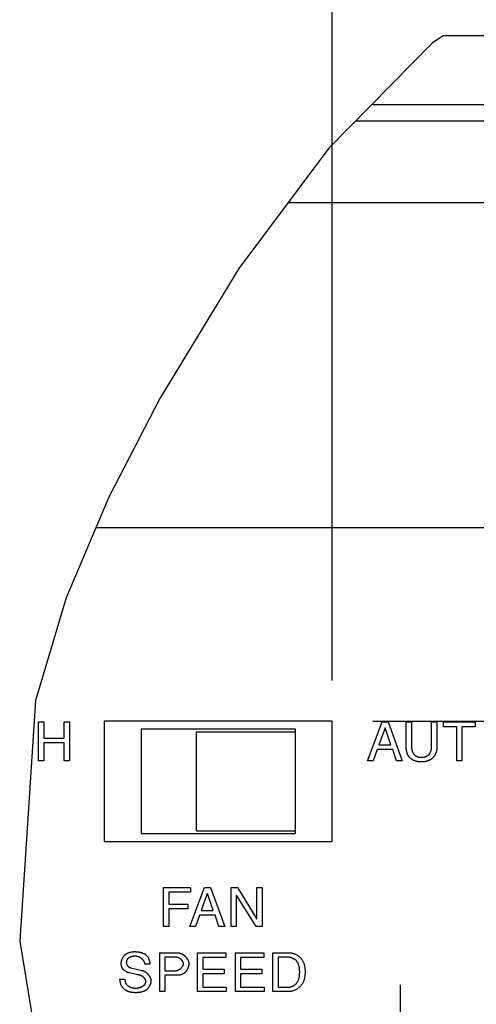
# Model space of a CAD drawing. Header units: inches. Extents: x 0 to 34, y 0 to 22.
# Tile 39 of 78: x 25.8 to 26.5, y 6 to 7.5. Entities that reach past the tile are written whole.
import ezdxf

# ---------------------------------------------------------------- set-up
doc = ezdxf.new("R2010")
doc.units = ezdxf.units.IN
doc.header["$LTSCALE"] = 1.87
doc.header["$MEASUREMENT"] = 0
doc.linetypes.add('CENTER', pattern=[0.6, 0.375, -0.075, 0.075, -0.075])
doc.layers.get('0').update_dxf_attribs({"linetype": 'CONTINUOUS'})
for name, color, linetype in [('02___PRT_ALL_AXES', 7, 'CONTINUOUS'), ('3_ALL_AXES', 7, 'CONTINUOUS'), ('DEFAULT_1', 7, 'CENTER'), ('DIMENSIONS', 7, 'CONTINUOUS')]:
    doc.layers.add(name, color=color, linetype=linetype)
doc.styles.get("Standard").update_dxf_attribs({"font": 'txt', "width": 0.8})
doc.dimstyles.new('DIMSTYLE_3', dxfattribs={"dimtxt": 0.125, "dimasz": 0.18, "dimexe": 0.125, "dimexo": 0.0625, "dimgap": 0.0625, "dimtad": 0, "dimtih": 1, "dimtoh": 1, "dimzin": 4, "dimdsep": 46, "dimtxsty": 'STANDARD', "dimblk": '_FILLED', "dimblk1": '_FILLED', "dimblk2": '_FILLED', "dimcen": 0.09, "dimadec": 0, "dimazin": 0, "dimtp": 0.001, "dimtm": 0.001, "dimtfac": 1, "dimtofl": 0, "dimtmove": 0, "dimatfit": 3, "dimldrblk": '_FILLED', "dimfxl": 1, "dimtolj": 1, "dimtzin": 4, "dimarcsym": 0})

# ---------------------------------------------------------------- blocks, each defined once
blk = doc.blocks.new('_FILLED')
at = {"color": 0, "linetype": 'BYBLOCK'}
blk.add_solid([(0, 0), (-1, 0.1736), (-1, -0.1736)], dxfattribs=at)
blk = doc.blocks.new('*D20')
at = {"layer": 'DIMENSIONS', "color": 2, "linetype": 'CONTINUOUS'}
for p, q in [((26.2758, 6.4671), (26.2758, 10.581)), ((30.8228, 7.4199), (30.8228, 10.581)), ((26.2758, 10.456), (27.8743, 10.456)), ((30.8228, 10.456), (29.2243, 10.456))]:
    blk.add_line(p, q, dxfattribs=at)
at = {"layer": 'DIMENSIONS', "color": 2, "linetype": 'CONTINUOUS', "xscale": 0.18, "yscale": 0.18, "zscale": 0.18, "rotation": 180}
blk.add_blockref('_FILLED', (26.2758, 10.456), dxfattribs=at)
at = {"layer": 'DIMENSIONS', "color": 2, "linetype": 'CONTINUOUS', "xscale": 0.18, "yscale": 0.18, "zscale": 0.18}
blk.add_blockref('_FILLED', (30.8228, 10.456), dxfattribs=at)
at = {"layer": 'DIMENSIONS', "color": 2, "linetype": 'CONTINUOUS', "insert": (28.5493, 10.5185), "char_height": 0.125, "width": 1.225, "attachment_point": 2, "line_spacing_factor": 0.9}
blk.add_mtext('4.55{\\Ftxt.shx;\\W1.000000;\\H0.125000; }[115.5]', dxfattribs=at)
blk = doc.blocks.new('*D21')
at = {"layer": 'DIMENSIONS', "color": 2, "linetype": 'CONTINUOUS'}
for p, q in [((30.5795, 7.4574), (31.6978, 7.4574)), ((31.5728, 7.4574), (31.5728, 7.1489)), ((31.5728, 6.4046), (31.5728, 6.7114)), ((26.3383, 6.4046), (31.6978, 6.4046))]:
    blk.add_line(p, q, dxfattribs=at)
at = {"layer": 'DIMENSIONS', "color": 2, "linetype": 'CONTINUOUS', "xscale": 0.18, "yscale": 0.18, "zscale": 0.18}
for p, rotation in [((31.5728, 7.4574), 90), ((31.5728, 6.4046), 270)]:
    blk.add_blockref('_FILLED', p, dxfattribs=dict(at, rotation=rotation))
at = {"layer": 'DIMENSIONS', "color": 2, "linetype": 'CONTINUOUS', "insert": (31.4728, 7.0864), "char_height": 0.125, "width": 0.6, "attachment_point": 2, "line_spacing_factor": 0.9}
blk.add_mtext('1.05\\P[26.7]', dxfattribs=at)

msp = doc.modelspace()

# ---------------------------------------------------------------- linework, layer by layer
at = {"color": 7, "linetype": 'CONTINUOUS'}
for p, q in [((26.447, 7.4574), (26.4293, 7.4455)), ((26.447, 7.4574), (30.7228, 7.4574)), ((26.4293, 7.4455), (26.2707, 7.2843)), ((26.3367, 7.3514), (30.7078, 7.3514)), ((26.2707, 7.2843), (26.1324, 7.0998)), ((26.1324, 7.0998), (26.0111, 6.9)), ((26.0111, 6.9), (25.9326, 6.7487)), ((25.9326, 6.7487), (25.867, 6.594)), ((25.867, 6.594), (25.8202, 6.4363)), ((25.8202, 6.4363), (25.7958, 6.0668)), ((25.9823, 6.392), (25.9823, 6.232)), ((26.2193, 6.392), (25.9823, 6.392)), ((25.9823, 6.232), (26.2193, 6.232)), ((25.7958, 6.0668), (25.8579, 5.6871))]:
    msp.add_line(p, q, dxfattribs=at)
at = {"color": 3, "linetype": 'CONTINUOUS'}
for p, q in [((30.6498, 7.3261), (26.3118, 7.3261)), ((25.9258, 6.4046), (25.9258, 6.2196)), ((26.2758, 6.4046), (25.9258, 6.4046)), ((26.2758, 6.2196), (26.2758, 6.4046)), ((25.9258, 6.2196), (26.2758, 6.2196))]:
    msp.add_line(p, q, dxfattribs=at)
at = {"color": 40, "linetype": 'CONTINUOUS'}
for p, q in [((25.8249, 6.3434), (25.8249, 6.4032)), ((25.8249, 6.4032), (25.833, 6.4032)), ((25.833, 6.4032), (25.833, 6.3784)), ((25.8642, 6.3784), (25.8642, 6.4032)), ((25.8642, 6.4032), (25.8723, 6.4032)), ((25.8723, 6.4032), (25.8723, 6.3434)), ((26.3303, 6.3434), (26.3528, 6.4032)), ((26.3528, 6.4032), (26.362, 6.4032)), ((26.362, 6.4032), (26.3836, 6.3434)), ((26.3897, 6.3633), (26.3897, 6.4032)), ((26.3897, 6.4032), (26.3977, 6.4032)), ((26.3977, 6.4032), (26.3977, 6.3655)), ((26.4286, 6.3654), (26.4286, 6.4032)), ((26.4286, 6.4032), (26.4367, 6.4032)), ((26.4367, 6.4032), (26.4367, 6.3644)), ((26.4469, 6.396), (26.4469, 6.4032)), ((26.4469, 6.4032), (26.4955, 6.4032)), ((26.4672, 6.396), (26.4469, 6.396)), ((26.4672, 6.3434), (26.4672, 6.396)), ((26.4752, 6.396), (26.4752, 6.3434)), ((26.4955, 6.396), (26.4752, 6.396)), ((26.4955, 6.4032), (26.4955, 6.396)), ((26.357, 6.3943), (26.3474, 6.3679)), ((26.366, 6.3679), (26.3571, 6.3943)), ((25.833, 6.3784), (25.8642, 6.3784)), ((25.833, 6.3713), (25.833, 6.3434)), ((25.8642, 6.3713), (25.833, 6.3713)), ((25.8642, 6.3434), (25.8642, 6.3713)), ((26.3474, 6.3679), (26.366, 6.3679)), ((26.3449, 6.3608), (26.3387, 6.3434)), ((26.3689, 6.3608), (26.3449, 6.3608)), ((26.3748, 6.3434), (26.3689, 6.3608)), ((25.833, 6.3434), (25.8249, 6.3434)), ((25.8723, 6.3434), (25.8642, 6.3434)), ((26.3387, 6.3434), (26.3303, 6.3434)), ((26.3836, 6.3434), (26.3748, 6.3434)), ((26.4752, 6.3434), (26.4672, 6.3434)), ((26.0166, 6.0891), (26.0166, 6.1489)), ((26.0166, 6.1489), (26.058, 6.1489)), ((26.0247, 6.1417), (26.0247, 6.1234)), ((26.058, 6.1417), (26.0247, 6.1417)), ((26.0574, 6.0891), (26.0799, 6.1489)), ((26.058, 6.1489), (26.058, 6.1417)), ((26.084, 6.14), (26.0745, 6.1137)), ((26.0799, 6.1489), (26.089, 6.1489)), ((26.093, 6.1137), (26.0842, 6.14)), ((26.089, 6.1489), (26.1107, 6.0891)), ((26.1206, 6.0891), (26.1206, 6.1489)), ((26.1206, 6.1489), (26.1302, 6.1489)), ((26.1302, 6.1489), (26.1601, 6.1006)), ((26.1603, 6.1006), (26.1603, 6.1489)), ((26.1603, 6.1489), (26.1681, 6.1489)), ((26.1681, 6.1489), (26.1681, 6.0891)), ((26.1285, 6.1374), (26.1285, 6.0891)), ((26.159, 6.0891), (26.1286, 6.1374)), ((26.0247, 6.1234), (26.054, 6.1234)), ((26.0247, 6.1162), (26.0247, 6.0891)), ((26.054, 6.1162), (26.0247, 6.1162)), ((26.054, 6.1234), (26.054, 6.1162)), ((26.0745, 6.1137), (26.093, 6.1137)), ((26.072, 6.1065), (26.0657, 6.0891)), ((26.0959, 6.1065), (26.072, 6.1065)), ((26.1019, 6.0891), (26.0959, 6.1065)), ((26.0247, 6.0891), (26.0166, 6.0891)), ((26.0657, 6.0891), (26.0574, 6.0891)), ((26.1107, 6.0891), (26.1019, 6.0891)), ((26.1285, 6.0891), (26.1206, 6.0891)), ((26.1681, 6.0891), (26.159, 6.0891)), ((26.011, 5.9891), (26.011, 6.0489)), ((26.011, 6.0489), (26.0379, 6.0489)), ((26.069, 5.9891), (26.069, 6.0489)), ((26.069, 6.0489), (26.1126, 6.0489)), ((26.1126, 6.0489), (26.1126, 6.0417)), ((26.1271, 5.9891), (26.1271, 6.0489)), ((26.1271, 6.0489), (26.1707, 6.0489)), ((26.1707, 6.0489), (26.1707, 6.0417)), ((26.1848, 5.9891), (26.1848, 6.0489)), ((26.1848, 6.0489), (26.209, 6.0489)), ((26.019, 6.042), (26.019, 6.0212)), ((26.0355, 6.042), (26.019, 6.042)), ((26.0771, 6.0417), (26.0771, 6.0234)), ((26.1126, 6.0417), (26.0771, 6.0417)), ((26.1352, 6.0417), (26.1352, 6.0234)), ((26.1707, 6.0417), (26.1352, 6.0417)), ((26.1929, 6.042), (26.1929, 5.996)), ((26.208, 6.042), (26.1929, 6.042)), ((25.9667, 6.0255), (25.9838, 6.0216)), ((25.9957, 6.0314), (25.9881, 6.0314)), ((26.019, 6.0212), (26.0351, 6.0212)), ((26.0771, 6.0234), (26.1099, 6.0234)), ((26.1099, 6.0234), (26.1099, 6.0162)), ((26.1352, 6.0234), (26.1679, 6.0234)), ((26.1679, 6.0234), (26.1679, 6.0162)), ((25.9498, 6.0084), (25.9574, 6.0084)), ((26.019, 6.0143), (26.019, 5.9891)), ((26.0379, 6.0143), (26.019, 6.0143)), ((26.0771, 6.0162), (26.0771, 5.9962)), ((26.1099, 6.0162), (26.0771, 6.0162)), ((26.1352, 6.0162), (26.1352, 5.9962)), ((26.1679, 6.0162), (26.1352, 6.0162)), ((26.019, 5.9891), (26.011, 5.9891)), ((26.1132, 5.9891), (26.069, 5.9891)), ((26.0771, 5.9962), (26.1132, 5.9962)), ((26.1132, 5.9962), (26.1132, 5.9891)), ((26.1713, 5.9891), (26.1271, 5.9891)), ((26.1352, 5.9962), (26.1713, 5.9962)), ((26.1713, 5.9962), (26.1713, 5.9891)), ((26.2087, 5.9891), (26.1848, 5.9891)), ((26.1929, 5.996), (26.2085, 5.996))]:
    msp.add_line(p, q, dxfattribs=at)
for points in [[(26.4127, 6.3418), (26.412, 6.3418), (26.4114, 6.3418), (26.4108, 6.3418), (26.4101, 6.3419), (26.4095, 6.342), (26.4088, 6.342), (26.4082, 6.3421), (26.4076, 6.3422), (26.4069, 6.3423), (26.4063, 6.3425), (26.4057, 6.3426), (26.405, 6.3428), (26.4044, 6.343), (26.4038, 6.3432), (26.4032, 6.3434), (26.4026, 6.3436), (26.402, 6.3438), (26.4014, 6.3441), (26.4008, 6.3443), (26.4002, 6.3446), (26.3996, 6.3449), (26.3991, 6.3452), (26.3985, 6.3456), (26.398, 6.3459), (26.3975, 6.3463), (26.397, 6.3467), (26.3965, 6.3471), (26.396, 6.3475), (26.3956, 6.3479), (26.3951, 6.3484), (26.3947, 6.3488), (26.3943, 6.3493), (26.3939, 6.3498), (26.3936, 6.3503), (26.3932, 6.3508), (26.3929, 6.3513), (26.3926, 6.3519), (26.3923, 6.3524), (26.392, 6.353), (26.3917, 6.3535), (26.3915, 6.3541), (26.3912, 6.3547), (26.391, 6.3553), (26.3908, 6.3559), (26.3906, 6.3565), (26.3905, 6.3571), (26.3903, 6.3577), (26.3902, 6.3583), (26.3901, 6.359), (26.3899, 6.3596), (26.3899, 6.3602), (26.3898, 6.3608), (26.3897, 6.3614), (26.3897, 6.3621), (26.3897, 6.3627), (26.3897, 6.3633)], [(26.3977, 6.3655), (26.3977, 6.3651), (26.3978, 6.3647), (26.3978, 6.3642), (26.3978, 6.3638), (26.3978, 6.3634), (26.3979, 6.3629), (26.3979, 6.3625), (26.398, 6.362), (26.3981, 6.3616), (26.3981, 6.3612), (26.3982, 6.3607), (26.3983, 6.3603), (26.3984, 6.3599), (26.3985, 6.3594), (26.3987, 6.359), (26.3988, 6.3586), (26.3989, 6.3581), (26.3991, 6.3577), (26.3992, 6.3573), (26.3994, 6.3569), (26.3996, 6.3565), (26.3998, 6.3561), (26.4, 6.3557), (26.4002, 6.3553), (26.4004, 6.355), (26.4007, 6.3546), (26.4009, 6.3543), (26.4012, 6.3539), (26.4014, 6.3536), (26.4017, 6.3533), (26.402, 6.353), (26.4023, 6.3527), (26.4026, 6.3524), (26.4029, 6.3521), (26.4033, 6.3518), (26.4036, 6.3516), (26.4039, 6.3514), (26.4043, 6.3511), (26.4047, 6.3509), (26.405, 6.3507), (26.4054, 6.3505), (26.4058, 6.3504), (26.4062, 6.3502), (26.4066, 6.35), (26.407, 6.3499), (26.4074, 6.3498), (26.4078, 6.3496), (26.4082, 6.3495), (26.4087, 6.3494), (26.4091, 6.3493), (26.4095, 6.3493), (26.4099, 6.3492), (26.4104, 6.3491), (26.4108, 6.3491), (26.4112, 6.349), (26.4116, 6.349), (26.4121, 6.349), (26.4125, 6.349), (26.4129, 6.349)], [(26.4367, 6.3644), (26.4367, 6.3637), (26.4367, 6.363), (26.4366, 6.3624), (26.4366, 6.3617), (26.4365, 6.3611), (26.4364, 6.3604), (26.4363, 6.3597), (26.4362, 6.3591), (26.436, 6.3584), (26.4359, 6.3578), (26.4357, 6.3571), (26.4355, 6.3565), (26.4353, 6.3558), (26.435, 6.3552), (26.4348, 6.3546), (26.4345, 6.354), (26.4342, 6.3534), (26.4339, 6.3528), (26.4336, 6.3522), (26.4333, 6.3516), (26.4329, 6.3511), (26.4325, 6.3505), (26.4321, 6.35), (26.4317, 6.3495), (26.4313, 6.349), (26.4308, 6.3485), (26.4304, 6.348), (26.4299, 6.3476), (26.4294, 6.3472), (26.4289, 6.3468), (26.4284, 6.3464), (26.4278, 6.346), (26.4273, 6.3456), (26.4267, 6.3453), (26.4261, 6.345), (26.4255, 6.3447), (26.4249, 6.3444), (26.4243, 6.3441), (26.4237, 6.3438), (26.4231, 6.3436), (26.4225, 6.3434), (26.4218, 6.3432), (26.4212, 6.343), (26.4205, 6.3428), (26.4199, 6.3426), (26.4192, 6.3425), (26.4186, 6.3424), (26.4179, 6.3422), (26.4173, 6.3421), (26.4166, 6.342), (26.4159, 6.342), (26.4153, 6.3419), (26.4146, 6.3418), (26.414, 6.3418), (26.4133, 6.3418), (26.4127, 6.3418)], [(26.4129, 6.349), (26.4133, 6.349), (26.4138, 6.349), (26.4142, 6.349), (26.4146, 6.349), (26.4151, 6.3491), (26.4155, 6.3491), (26.416, 6.3492), (26.4164, 6.3492), (26.4168, 6.3493), (26.4173, 6.3494), (26.4177, 6.3495), (26.4181, 6.3496), (26.4186, 6.3497), (26.419, 6.3498), (26.4194, 6.35), (26.4198, 6.3501), (26.4202, 6.3503), (26.4206, 6.3505), (26.421, 6.3507), (26.4214, 6.3508), (26.4218, 6.3511), (26.4222, 6.3513), (26.4225, 6.3515), (26.4229, 6.3518), (26.4232, 6.352), (26.4236, 6.3523), (26.4239, 6.3526), (26.4242, 6.3529), (26.4245, 6.3532), (26.4248, 6.3535), (26.4251, 6.3539), (26.4253, 6.3542), (26.4256, 6.3546), (26.4258, 6.3549), (26.4261, 6.3553), (26.4263, 6.3557), (26.4265, 6.3561), (26.4267, 6.3565), (26.4269, 6.3569), (26.4271, 6.3574), (26.4273, 6.3578), (26.4274, 6.3582), (26.4276, 6.3586), (26.4277, 6.3591), (26.4278, 6.3595), (26.428, 6.36), (26.4281, 6.3604), (26.4282, 6.3609), (26.4283, 6.3613), (26.4283, 6.3618), (26.4284, 6.3622), (26.4285, 6.3627), (26.4285, 6.3631), (26.4286, 6.3636), (26.4286, 6.364), (26.4286, 6.3645), (26.4286, 6.3649), (26.4286, 6.3654)], [(25.9518, 6.032), (25.9518, 6.0325), (25.9518, 6.0331), (25.9519, 6.0336), (25.9519, 6.0342), (25.952, 6.0347), (25.9521, 6.0353), (25.9522, 6.0358), (25.9523, 6.0364), (25.9524, 6.0369), (25.9526, 6.0375), (25.9528, 6.038), (25.9529, 6.0386), (25.9531, 6.0391), (25.9533, 6.0396), (25.9536, 6.0401), (25.9538, 6.0406), (25.9541, 6.0411), (25.9543, 6.0416), (25.9546, 6.0421), (25.9549, 6.0426), (25.9552, 6.043), (25.9556, 6.0435), (25.9559, 6.0439), (25.9563, 6.0443), (25.9567, 6.0447), (25.9571, 6.0451), (25.9575, 6.0455), (25.9579, 6.0459), (25.9583, 6.0462), (25.9588, 6.0466), (25.9593, 6.0469), (25.9597, 6.0472), (25.9602, 6.0475), (25.9607, 6.0478), (25.9612, 6.048), (25.9617, 6.0483), (25.9623, 6.0485), (25.9628, 6.0487), (25.9633, 6.0489), (25.9639, 6.0491), (25.9644, 6.0493), (25.965, 6.0495), (25.9656, 6.0496), (25.9661, 6.0498), (25.9667, 6.0499), (25.9673, 6.05), (25.9678, 6.0501), (25.9684, 6.0502), (25.969, 6.0503), (25.9695, 6.0503), (25.9701, 6.0504), (25.9707, 6.0504), (25.9712, 6.0505), (25.9718, 6.0505), (25.9724, 6.0505)], [(25.9724, 6.0505), (25.9729, 6.0505), (25.9735, 6.0505), (25.9741, 6.0504), (25.9746, 6.0504), (25.9752, 6.0504), (25.9758, 6.0503), (25.9764, 6.0503), (25.977, 6.0502), (25.9776, 6.0501), (25.9781, 6.0501), (25.9787, 6.05), (25.9793, 6.0499), (25.9799, 6.0497), (25.9805, 6.0496), (25.981, 6.0495), (25.9816, 6.0493), (25.9822, 6.0492), (25.9828, 6.049), (25.9833, 6.0488), (25.9839, 6.0486), (25.9844, 6.0484), (25.985, 6.0482), (25.9855, 6.048), (25.986, 6.0478), (25.9865, 6.0475), (25.987, 6.0472), (25.9875, 6.047), (25.988, 6.0467), (25.9885, 6.0464), (25.9889, 6.046), (25.9894, 6.0457), (25.9898, 6.0454), (25.9902, 6.045), (25.9906, 6.0446), (25.991, 6.0442), (25.9914, 6.0438), (25.9917, 6.0434), (25.9921, 6.043), (25.9924, 6.0425), (25.9927, 6.0421), (25.993, 6.0416), (25.9932, 6.0411), (25.9935, 6.0406), (25.9937, 6.0401), (25.994, 6.0396), (25.9942, 6.0391), (25.9944, 6.0386), (25.9945, 6.038), (25.9947, 6.0375), (25.9949, 6.037), (25.995, 6.0364), (25.9951, 6.0359), (25.9952, 6.0353), (25.9953, 6.0347), (25.9954, 6.0342), (25.9955, 6.0336), (25.9956, 6.0331), (25.9956, 6.0325), (25.9957, 6.032), (25.9957, 6.0314)], [(26.0379, 6.0489), (26.0383, 6.0489), (26.0388, 6.0489), (26.0392, 6.0488), (26.0397, 6.0488), (26.0401, 6.0487), (26.0406, 6.0486), (26.041, 6.0485), (26.0415, 6.0484), (26.0419, 6.0482), (26.0424, 6.0481), (26.0428, 6.0479), (26.0433, 6.0477), (26.0437, 6.0476), (26.0442, 6.0474), (26.0446, 6.0471), (26.0451, 6.0469), (26.0455, 6.0467), (26.0459, 6.0464), (26.0464, 6.0462), (26.0468, 6.0459), (26.0472, 6.0456), (26.0476, 6.0453), (26.048, 6.045), (26.0484, 6.0447), (26.0488, 6.0444), (26.0492, 6.044), (26.0496, 6.0437), (26.05, 6.0434), (26.0503, 6.043), (26.0507, 6.0426), (26.051, 6.0423), (26.0514, 6.0419), (26.0517, 6.0415), (26.052, 6.0411), (26.0523, 6.0407), (26.0526, 6.0403), (26.0529, 6.0399), (26.0532, 6.0395), (26.0534, 6.0391), (26.0537, 6.0387), (26.0539, 6.0382), (26.0541, 6.0378), (26.0544, 6.0374), (26.0545, 6.0369), (26.0547, 6.0365), (26.0549, 6.0361), (26.055, 6.0356), (26.0552, 6.0352), (26.0553, 6.0347), (26.0554, 6.0343), (26.0555, 6.0339), (26.0555, 6.0334), (26.0556, 6.033), (26.0556, 6.0325), (26.0556, 6.0321)], [(26.209, 6.0489), (26.2098, 6.0489), (26.2106, 6.0488), (26.2114, 6.0488), (26.2122, 6.0487), (26.2129, 6.0486), (26.2137, 6.0484), (26.2145, 6.0483), (26.2153, 6.0481), (26.216, 6.0479), (26.2168, 6.0476), (26.2176, 6.0474), (26.2183, 6.0471), (26.2191, 6.0468), (26.2198, 6.0464), (26.2205, 6.0461), (26.2212, 6.0457), (26.2219, 6.0453), (26.2226, 6.0449), (26.2233, 6.0445), (26.2239, 6.044), (26.2246, 6.0435), (26.2252, 6.043), (26.2258, 6.0425), (26.2264, 6.042), (26.2269, 6.0414), (26.2274, 6.0408), (26.228, 6.0402), (26.2284, 6.0396), (26.2289, 6.039), (26.2293, 6.0384), (26.2297, 6.0377), (26.2301, 6.0371), (26.2305, 6.0364), (26.2309, 6.0357), (26.2312, 6.035), (26.2315, 6.0343), (26.2318, 6.0336), (26.2321, 6.0328), (26.2323, 6.0321), (26.2326, 6.0314), (26.2328, 6.0306), (26.233, 6.0299), (26.2332, 6.0291), (26.2333, 6.0283), (26.2335, 6.0276), (26.2336, 6.0268), (26.2338, 6.026), (26.2339, 6.0252), (26.2339, 6.0244), (26.234, 6.0237), (26.2341, 6.0229), (26.2341, 6.0221), (26.2342, 6.0214), (26.2342, 6.0206), (26.2342, 6.0198)], [(25.9733, 6.0436), (25.973, 6.0436), (25.9727, 6.0435), (25.9723, 6.0435), (25.972, 6.0435), (25.9717, 6.0435), (25.9713, 6.0435), (25.971, 6.0434), (25.9707, 6.0434), (25.9703, 6.0434), (25.97, 6.0433), (25.9697, 6.0433), (25.9693, 6.0432), (25.969, 6.0431), (25.9687, 6.0431), (25.9683, 6.043), (25.968, 6.0429), (25.9677, 6.0428), (25.9674, 6.0427), (25.967, 6.0426), (25.9667, 6.0425), (25.9664, 6.0424), (25.9661, 6.0423), (25.9658, 6.0422), (25.9655, 6.0421), (25.9652, 6.0419), (25.9649, 6.0418), (25.9646, 6.0416), (25.9643, 6.0415), (25.964, 6.0413), (25.9637, 6.0411), (25.9635, 6.041), (25.9632, 6.0408), (25.9629, 6.0406), (25.9627, 6.0404), (25.9625, 6.0402), (25.9622, 6.04), (25.962, 6.0398), (25.9618, 6.0395), (25.9616, 6.0393), (25.9614, 6.039), (25.9612, 6.0388), (25.9611, 6.0385), (25.9609, 6.0383), (25.9607, 6.038), (25.9606, 6.0377), (25.9605, 6.0374), (25.9604, 6.0371), (25.9602, 6.0368), (25.9601, 6.0365), (25.9601, 6.0362), (25.96, 6.0359), (25.9599, 6.0356), (25.9598, 6.0353), (25.9598, 6.035), (25.9597, 6.0346), (25.9597, 6.0343), (25.9597, 6.034), (25.9596, 6.0337), (25.9596, 6.0334), (25.9596, 6.0331)], [(25.9881, 6.0314), (25.9881, 6.0317), (25.9881, 6.0321), (25.988, 6.0324), (25.9879, 6.0328), (25.9879, 6.0331), (25.9878, 6.0334), (25.9877, 6.0338), (25.9875, 6.0341), (25.9874, 6.0344), (25.9873, 6.0347), (25.9871, 6.0351), (25.9869, 6.0354), (25.9868, 6.0357), (25.9866, 6.036), (25.9864, 6.0363), (25.9862, 6.0366), (25.986, 6.0369), (25.9857, 6.0372), (25.9855, 6.0375), (25.9852, 6.0378), (25.985, 6.0381), (25.9847, 6.0383), (25.9845, 6.0386), (25.9842, 6.0389), (25.9839, 6.0391), (25.9836, 6.0394), (25.9833, 6.0396), (25.983, 6.0399), (25.9827, 6.0401), (25.9824, 6.0403), (25.982, 6.0406), (25.9817, 6.0408), (25.9814, 6.041), (25.9811, 6.0412), (25.9807, 6.0414), (25.9804, 6.0416), (25.98, 6.0418), (25.9797, 6.0419), (25.9793, 6.0421), (25.979, 6.0423), (25.9786, 6.0424), (25.9783, 6.0426), (25.9779, 6.0427), (25.9775, 6.0428), (25.9772, 6.0429), (25.9768, 6.043), (25.9765, 6.0431), (25.9761, 6.0432), (25.9758, 6.0433), (25.9754, 6.0434), (25.975, 6.0434), (25.9747, 6.0435), (25.9743, 6.0435), (25.974, 6.0435), (25.9736, 6.0436), (25.9733, 6.0436)], [(26.0473, 6.032), (26.0473, 6.0323), (26.0473, 6.0325), (26.0472, 6.0328), (26.0472, 6.0331), (26.0471, 6.0333), (26.0471, 6.0336), (26.047, 6.0339), (26.0469, 6.0341), (26.0468, 6.0344), (26.0467, 6.0346), (26.0466, 6.0349), (26.0465, 6.0352), (26.0463, 6.0354), (26.0462, 6.0357), (26.046, 6.0359), (26.0459, 6.0362), (26.0457, 6.0364), (26.0455, 6.0366), (26.0454, 6.0369), (26.0452, 6.0371), (26.045, 6.0373), (26.0448, 6.0376), (26.0446, 6.0378), (26.0443, 6.038), (26.0441, 6.0382), (26.0439, 6.0384), (26.0437, 6.0386), (26.0434, 6.0388), (26.0432, 6.039), (26.0429, 6.0392), (26.0427, 6.0394), (26.0424, 6.0396), (26.0422, 6.0397), (26.0419, 6.0399), (26.0416, 6.0401), (26.0414, 6.0402), (26.0411, 6.0404), (26.0408, 6.0405), (26.0405, 6.0407), (26.0403, 6.0408), (26.04, 6.0409), (26.0397, 6.0411), (26.0394, 6.0412), (26.0391, 6.0413), (26.0388, 6.0414), (26.0386, 6.0415), (26.0383, 6.0416), (26.038, 6.0416), (26.0377, 6.0417), (26.0374, 6.0418), (26.0371, 6.0418), (26.0368, 6.0419), (26.0366, 6.0419), (26.0363, 6.0419), (26.036, 6.042), (26.0357, 6.042), (26.0355, 6.042)], [(26.2259, 6.0193), (26.2259, 6.0199), (26.2258, 6.0204), (26.2258, 6.021), (26.2258, 6.0216), (26.2258, 6.0221), (26.2257, 6.0227), (26.2257, 6.0233), (26.2257, 6.0238), (26.2256, 6.0244), (26.2255, 6.025), (26.2255, 6.0255), (26.2254, 6.0261), (26.2253, 6.0267), (26.2252, 6.0272), (26.225, 6.0278), (26.2249, 6.0284), (26.2248, 6.0289), (26.2246, 6.0295), (26.2245, 6.03), (26.2243, 6.0305), (26.2241, 6.0311), (26.2239, 6.0316), (26.2237, 6.0321), (26.2234, 6.0326), (26.2232, 6.0331), (26.2229, 6.0336), (26.2227, 6.0341), (26.2224, 6.0345), (26.2221, 6.035), (26.2217, 6.0354), (26.2214, 6.0359), (26.221, 6.0363), (26.2207, 6.0367), (26.2203, 6.0371), (26.2199, 6.0375), (26.2194, 6.0378), (26.219, 6.0382), (26.2185, 6.0385), (26.2181, 6.0389), (26.2176, 6.0392), (26.2171, 6.0395), (26.2166, 6.0397), (26.2161, 6.04), (26.2156, 6.0402), (26.2151, 6.0405), (26.2146, 6.0407), (26.214, 6.0409), (26.2135, 6.0411), (26.2129, 6.0412), (26.2124, 6.0414), (26.2118, 6.0415), (26.2113, 6.0416), (26.2107, 6.0417), (26.2102, 6.0418), (26.2096, 6.0419), (26.2091, 6.0419), (26.2085, 6.042), (26.208, 6.042)], [(25.9645, 6.0179), (25.9642, 6.018), (25.9638, 6.0181), (25.9634, 6.0182), (25.963, 6.0183), (25.9626, 6.0184), (25.9623, 6.0186), (25.9619, 6.0187), (25.9615, 6.0189), (25.9611, 6.019), (25.9607, 6.0192), (25.9604, 6.0193), (25.96, 6.0195), (25.9596, 6.0197), (25.9593, 6.0199), (25.9589, 6.0201), (25.9586, 6.0203), (25.9582, 6.0205), (25.9579, 6.0207), (25.9575, 6.0209), (25.9572, 6.0212), (25.9569, 6.0214), (25.9565, 6.0216), (25.9562, 6.0219), (25.9559, 6.0222), (25.9556, 6.0224), (25.9554, 6.0227), (25.9551, 6.023), (25.9548, 6.0233), (25.9546, 6.0236), (25.9543, 6.0239), (25.9541, 6.0242), (25.9538, 6.0245), (25.9536, 6.0248), (25.9534, 6.0252), (25.9532, 6.0255), (25.9531, 6.0259), (25.9529, 6.0262), (25.9528, 6.0266), (25.9526, 6.027), (25.9525, 6.0273), (25.9524, 6.0277), (25.9523, 6.0281), (25.9522, 6.0285), (25.9521, 6.0289), (25.952, 6.0292), (25.952, 6.0296), (25.9519, 6.03), (25.9519, 6.0304), (25.9518, 6.0308), (25.9518, 6.0312), (25.9518, 6.0316), (25.9518, 6.032)], [(25.9596, 6.0331), (25.9596, 6.0329), (25.9596, 6.0327), (25.9597, 6.0325), (25.9597, 6.0323), (25.9597, 6.0321), (25.9598, 6.0319), (25.9598, 6.0317), (25.9599, 6.0315), (25.9599, 6.0313), (25.96, 6.0311), (25.9601, 6.0309), (25.9602, 6.0307), (25.9603, 6.0305), (25.9604, 6.0303), (25.9605, 6.0302), (25.9606, 6.03), (25.9607, 6.0298), (25.9608, 6.0296), (25.9609, 6.0294), (25.9611, 6.0293), (25.9612, 6.0291), (25.9613, 6.0289), (25.9615, 6.0288), (25.9616, 6.0286), (25.9618, 6.0284), (25.9619, 6.0283), (25.9621, 6.0281), (25.9622, 6.028), (25.9624, 6.0278), (25.9626, 6.0277), (25.9627, 6.0275), (25.9629, 6.0274), (25.9631, 6.0273), (25.9633, 6.0271), (25.9634, 6.027), (25.9636, 6.0269), (25.9638, 6.0268), (25.964, 6.0266), (25.9642, 6.0265), (25.9644, 6.0264), (25.9646, 6.0263), (25.9648, 6.0262), (25.965, 6.0261), (25.9652, 6.026), (25.9653, 6.0259), (25.9655, 6.0259), (25.9657, 6.0258), (25.9659, 6.0257), (25.9661, 6.0257), (25.9663, 6.0256), (25.9665, 6.0255), (25.9667, 6.0255)], [(25.9838, 6.0216), (25.9842, 6.0215), (25.9846, 6.0214), (25.985, 6.0212), (25.9854, 6.0211), (25.9858, 6.0209), (25.9862, 6.0208), (25.9866, 6.0206), (25.987, 6.0204), (25.9874, 6.0202), (25.9878, 6.02), (25.9882, 6.0197), (25.9886, 6.0195), (25.989, 6.0193), (25.9894, 6.019), (25.9897, 6.0187), (25.9901, 6.0185), (25.9905, 6.0182), (25.9908, 6.0179), (25.9912, 6.0176), (25.9915, 6.0173), (25.9918, 6.0169), (25.9922, 6.0166), (25.9925, 6.0163), (25.9928, 6.0159), (25.9931, 6.0156), (25.9934, 6.0152), (25.9937, 6.0149), (25.994, 6.0145), (25.9943, 6.0141), (25.9945, 6.0138), (25.9948, 6.0134), (25.995, 6.013), (25.9953, 6.0126), (25.9955, 6.0122), (25.9957, 6.0118), (25.9959, 6.0114), (25.9961, 6.011), (25.9963, 6.0106), (25.9965, 6.0102), (25.9966, 6.0098), (25.9967, 6.0094), (25.9969, 6.0089), (25.997, 6.0085), (25.9971, 6.0081), (25.9972, 6.0077), (25.9972, 6.0073), (25.9973, 6.0068), (25.9973, 6.0064), (25.9974, 6.006), (25.9974, 6.0056)], [(26.0351, 6.0212), (26.0354, 6.0212), (26.0357, 6.0213), (26.036, 6.0213), (26.0363, 6.0213), (26.0366, 6.0214), (26.0369, 6.0214), (26.0372, 6.0215), (26.0375, 6.0215), (26.0378, 6.0216), (26.0381, 6.0217), (26.0384, 6.0218), (26.0387, 6.0219), (26.039, 6.022), (26.0393, 6.0222), (26.0396, 6.0223), (26.0399, 6.0224), (26.0402, 6.0226), (26.0405, 6.0227), (26.0408, 6.0229), (26.0411, 6.023), (26.0413, 6.0232), (26.0416, 6.0234), (26.0419, 6.0236), (26.0422, 6.0238), (26.0425, 6.024), (26.0427, 6.0242), (26.043, 6.0244), (26.0432, 6.0246), (26.0435, 6.0248), (26.0437, 6.025), (26.044, 6.0253), (26.0442, 6.0255), (26.0444, 6.0257), (26.0446, 6.026), (26.0449, 6.0262), (26.0451, 6.0265), (26.0453, 6.0267), (26.0455, 6.027), (26.0456, 6.0272), (26.0458, 6.0275), (26.046, 6.0278), (26.0461, 6.028), (26.0463, 6.0283), (26.0464, 6.0286), (26.0466, 6.0288), (26.0467, 6.0291), (26.0468, 6.0294), (26.0469, 6.0297), (26.047, 6.03), (26.0471, 6.0303), (26.0471, 6.0305), (26.0472, 6.0308), (26.0472, 6.0311), (26.0473, 6.0314), (26.0473, 6.0317), (26.0473, 6.032)], [(26.0556, 6.0321), (26.0556, 6.0316), (26.0556, 6.0311), (26.0555, 6.0306), (26.0555, 6.0301), (26.0554, 6.0296), (26.0553, 6.0291), (26.0552, 6.0286), (26.0551, 6.0281), (26.055, 6.0276), (26.0548, 6.0271), (26.0547, 6.0266), (26.0545, 6.0261), (26.0543, 6.0256), (26.0541, 6.0251), (26.0539, 6.0246), (26.0537, 6.0241), (26.0535, 6.0236), (26.0532, 6.0232), (26.053, 6.0227), (26.0527, 6.0222), (26.0524, 6.0218), (26.0521, 6.0214), (26.0518, 6.0209), (26.0515, 6.0205), (26.0512, 6.0201), (26.0509, 6.0197), (26.0505, 6.0193), (26.0502, 6.0189), (26.0498, 6.0186), (26.0494, 6.0182), (26.049, 6.0179), (26.0487, 6.0175), (26.0483, 6.0172), (26.0478, 6.0169), (26.0474, 6.0167), (26.047, 6.0164), (26.0466, 6.0162), (26.0461, 6.0159), (26.0457, 6.0157), (26.0452, 6.0155), (26.0447, 6.0154), (26.0443, 6.0152), (26.0438, 6.0151), (26.0433, 6.0149), (26.0428, 6.0148), (26.0423, 6.0147), (26.0418, 6.0146), (26.0414, 6.0145), (26.0409, 6.0145), (26.0404, 6.0144), (26.0399, 6.0144), (26.0394, 6.0144), (26.0389, 6.0143), (26.0384, 6.0143), (26.0379, 6.0143)], [(26.2085, 5.996), (26.2091, 5.996), (26.2097, 5.9961), (26.2102, 5.9961), (26.2108, 5.9962), (26.2113, 5.9963), (26.2119, 5.9964), (26.2125, 5.9965), (26.213, 5.9967), (26.2136, 5.9969), (26.2141, 5.9971), (26.2146, 5.9973), (26.2152, 5.9975), (26.2157, 5.9978), (26.2162, 5.9981), (26.2167, 5.9983), (26.2172, 5.9986), (26.2177, 5.999), (26.2182, 5.9993), (26.2187, 5.9996), (26.2191, 6), (26.2195, 6.0004), (26.22, 6.0008), (26.2204, 6.0012), (26.2208, 6.0016), (26.2211, 6.002), (26.2215, 6.0025), (26.2218, 6.0029), (26.2222, 6.0034), (26.2225, 6.0039), (26.2228, 6.0044), (26.2231, 6.0049), (26.2233, 6.0054), (26.2236, 6.006), (26.2238, 6.0065), (26.224, 6.0071), (26.2242, 6.0076), (26.2244, 6.0082), (26.2246, 6.0087), (26.2247, 6.0093), (26.2249, 6.0099), (26.225, 6.0105), (26.2251, 6.011), (26.2253, 6.0116), (26.2254, 6.0122), (26.2254, 6.0128), (26.2255, 6.0134), (26.2256, 6.014), (26.2257, 6.0146), (26.2257, 6.0152), (26.2257, 6.0158), (26.2258, 6.0164), (26.2258, 6.017), (26.2258, 6.0176), (26.2258, 6.0182), (26.2259, 6.0187), (26.2259, 6.0193)], [(26.2342, 6.0198), (26.2342, 6.019), (26.2342, 6.0182), (26.2341, 6.0174), (26.2341, 6.0165), (26.234, 6.0157), (26.234, 6.0149), (26.2339, 6.0141), (26.2338, 6.0132), (26.2337, 6.0124), (26.2336, 6.0116), (26.2334, 6.0108), (26.2333, 6.01), (26.2331, 6.0092), (26.2329, 6.0084), (26.2327, 6.0076), (26.2324, 6.0068), (26.2322, 6.006), (26.2319, 6.0052), (26.2316, 6.0044), (26.2313, 6.0037), (26.2309, 6.0029), (26.2306, 6.0022), (26.2302, 6.0015), (26.2297, 6.0008), (26.2293, 6.0001), (26.2288, 5.9994), (26.2283, 5.9988), (26.2278, 5.9981), (26.2272, 5.9975), (26.2267, 5.9969), (26.2261, 5.9963), (26.2255, 5.9957), (26.2248, 5.9952), (26.2242, 5.9947), (26.2235, 5.9942), (26.2228, 5.9937), (26.2221, 5.9932), (26.2214, 5.9928), (26.2206, 5.9923), (26.2199, 5.9919), (26.2191, 5.9916), (26.2184, 5.9912), (26.2176, 5.9909), (26.2168, 5.9906), (26.216, 5.9903), (26.2152, 5.9901), (26.2144, 5.9898), (26.2136, 5.9896), (26.2128, 5.9895), (26.2119, 5.9893), (26.2111, 5.9892), (26.2103, 5.9892), (26.2095, 5.9891), (26.2087, 5.9891)], [(25.9559, 5.9933), (25.9556, 5.9935), (25.9553, 5.9938), (25.955, 5.9942), (25.9547, 5.9945), (25.9544, 5.9948), (25.9541, 5.9951), (25.9539, 5.9955), (25.9536, 5.9958), (25.9534, 5.9962), (25.9531, 5.9966), (25.9529, 5.997), (25.9527, 5.9973), (25.9524, 5.9977), (25.9522, 5.9981), (25.952, 5.9985), (25.9518, 5.9989), (25.9517, 5.9993), (25.9515, 5.9997), (25.9513, 6.0002), (25.9512, 6.0006), (25.951, 6.001), (25.9509, 6.0014), (25.9508, 6.0019), (25.9506, 6.0023), (25.9505, 6.0027), (25.9504, 6.0032), (25.9503, 6.0036), (25.9502, 6.004), (25.9501, 6.0045), (25.9501, 6.0049), (25.95, 6.0054), (25.95, 6.0058), (25.9499, 6.0062), (25.9499, 6.0067), (25.9498, 6.0071), (25.9498, 6.0076), (25.9498, 6.008), (25.9498, 6.0084)], [(25.9574, 6.0084), (25.9574, 6.008), (25.9574, 6.0076), (25.9574, 6.0072), (25.9575, 6.0068), (25.9575, 6.0064), (25.9575, 6.006), (25.9576, 6.0055), (25.9577, 6.0051), (25.9578, 6.0047), (25.9579, 6.0043), (25.958, 6.0039), (25.9581, 6.0035), (25.9582, 6.0031), (25.9584, 6.0028), (25.9585, 6.0024), (25.9587, 6.002), (25.9589, 6.0017), (25.9591, 6.0013), (25.9593, 6.001), (25.9595, 6.0006), (25.9598, 6.0003), (25.96, 6), (25.9603, 5.9997), (25.9606, 5.9994), (25.9609, 5.9991), (25.9612, 5.9988), (25.9615, 5.9986), (25.9618, 5.9983), (25.9621, 5.998), (25.9625, 5.9978), (25.9628, 5.9976), (25.9632, 5.9973), (25.9636, 5.9971), (25.9639, 5.9969), (25.9643, 5.9967), (25.9647, 5.9965), (25.9651, 5.9963), (25.9655, 5.9961), (25.9659, 5.996), (25.9663, 5.9958), (25.9667, 5.9957), (25.9671, 5.9955), (25.9676, 5.9954), (25.968, 5.9953), (25.9684, 5.9951), (25.9688, 5.995), (25.9692, 5.9949), (25.9697, 5.9948), (25.9701, 5.9948), (25.9705, 5.9947), (25.971, 5.9946), (25.9714, 5.9946), (25.9718, 5.9945), (25.9722, 5.9945), (25.9726, 5.9945), (25.9731, 5.9944), (25.9735, 5.9944), (25.9739, 5.9944)], [(25.9786, 6.0147), (25.9775, 6.0149), (25.9772, 6.015), (25.9645, 6.0179)], [(25.9739, 5.9944), (25.9742, 5.9944), (25.9745, 5.9944), (25.9748, 5.9944), (25.9751, 5.9945), (25.9754, 5.9945), (25.9757, 5.9945), (25.976, 5.9946), (25.9764, 5.9946), (25.9767, 5.9947), (25.977, 5.9947), (25.9774, 5.9948), (25.9777, 5.9948), (25.978, 5.9949), (25.9784, 5.995), (25.9787, 5.9951), (25.979, 5.9951), (25.9794, 5.9952), (25.9797, 5.9953), (25.98, 5.9954), (25.9804, 5.9955), (25.9807, 5.9957), (25.981, 5.9958), (25.9814, 5.9959), (25.9817, 5.996), (25.982, 5.9962), (25.9823, 5.9963), (25.9826, 5.9964), (25.983, 5.9966), (25.9833, 5.9967), (25.9836, 5.9969), (25.9839, 5.997), (25.9842, 5.9972), (25.9845, 5.9974), (25.9848, 5.9976), (25.985, 5.9977), (25.9853, 5.9979), (25.9856, 5.9981), (25.9859, 5.9983), (25.9861, 5.9985), (25.9864, 5.9987), (25.9866, 5.9989), (25.9868, 5.9991), (25.9871, 5.9993), (25.9873, 5.9996), (25.9875, 5.9998), (25.9877, 6), (25.9879, 6.0002), (25.9881, 6.0005), (25.9883, 6.0007), (25.9884, 6.001), (25.9886, 6.0012), (25.9887, 6.0015), (25.9889, 6.0017), (25.989, 6.002), (25.9891, 6.0022), (25.9892, 6.0025), (25.9893, 6.0028), (25.9894, 6.0031), (25.9894, 6.0033), (25.9895, 6.0036), (25.9895, 6.0039), (25.9895, 6.0042), (25.9895, 6.0045)], [(25.9974, 6.0056), (25.9974, 6.005), (25.9973, 6.0044), (25.9973, 6.0039), (25.9972, 6.0033), (25.9971, 6.0028), (25.997, 6.0022), (25.9968, 6.0016), (25.9967, 6.0011), (25.9965, 6.0005), (25.9963, 6), (25.9961, 5.9994), (25.9958, 5.9989), (25.9956, 5.9983), (25.9953, 5.9978), (25.995, 5.9973), (25.9947, 5.9968), (25.9944, 5.9963), (25.994, 5.9958), (25.9937, 5.9953), (25.9933, 5.9948), (25.993, 5.9944), (25.9926, 5.9939), (25.9922, 5.9935), (25.9917, 5.9931), (25.9913, 5.9927), (25.9909, 5.9923), (25.9904, 5.9919), (25.99, 5.9916), (25.9895, 5.9912), (25.989, 5.9909), (25.9885, 5.9906), (25.988, 5.9903), (25.9874, 5.99), (25.9869, 5.9898), (25.9863, 5.9895), (25.9858, 5.9893), (25.9852, 5.9891), (25.9847, 5.9889), (25.9841, 5.9887), (25.9835, 5.9886), (25.9829, 5.9884), (25.9823, 5.9883), (25.9818, 5.9882), (25.9812, 5.9881), (25.9806, 5.988), (25.98, 5.9879), (25.9794, 5.9878), (25.9788, 5.9877), (25.9782, 5.9877), (25.9776, 5.9876), (25.9769, 5.9876), (25.9763, 5.9876), (25.9757, 5.9875), (25.9751, 5.9875), (25.9746, 5.9875), (25.974, 5.9875)], [(25.9895, 6.0045), (25.9895, 6.0048), (25.9895, 6.0051), (25.9895, 6.0054), (25.9894, 6.0056), (25.9894, 6.0059), (25.9893, 6.0062), (25.9892, 6.0065), (25.9891, 6.0068), (25.989, 6.0071), (25.9889, 6.0073), (25.9888, 6.0076), (25.9887, 6.0079), (25.9885, 6.0081), (25.9884, 6.0084), (25.9882, 6.0087), (25.9881, 6.0089), (25.9879, 6.0092), (25.9877, 6.0094), (25.9875, 6.0097), (25.9873, 6.0099), (25.9871, 6.0101), (25.9869, 6.0104), (25.9867, 6.0106), (25.9865, 6.0108), (25.9862, 6.011), (25.986, 6.0113), (25.9858, 6.0115), (25.9855, 6.0117), (25.9853, 6.0119), (25.985, 6.0121), (25.9848, 6.0122), (25.9845, 6.0124), (25.9843, 6.0126), (25.984, 6.0127), (25.9837, 6.0129), (25.9835, 6.013), (25.9832, 6.0132), (25.9829, 6.0133), (25.9826, 6.0135), (25.9822, 6.0136), (25.9819, 6.0138), (25.9815, 6.0139), (25.9811, 6.014), (25.9808, 6.0141), (25.9804, 6.0142), (25.9801, 6.0143), (25.9797, 6.0144), (25.9793, 6.0145), (25.979, 6.0146), (25.9786, 6.0147)], [(25.974, 5.9875), (25.9734, 5.9875), (25.9728, 5.9875), (25.9722, 5.9875), (25.9716, 5.9876), (25.971, 5.9876), (25.9704, 5.9876), (25.9698, 5.9877), (25.9692, 5.9877), (25.9686, 5.9878), (25.968, 5.9879), (25.9674, 5.988), (25.9668, 5.9881), (25.9663, 5.9882), (25.9658, 5.9883), (25.9653, 5.9884), (25.9648, 5.9885), (25.9643, 5.9887), (25.9639, 5.9888), (25.9634, 5.989), (25.9629, 5.9891), (25.9624, 5.9893), (25.9619, 5.9895), (25.9614, 5.9897), (25.961, 5.9899), (25.9605, 5.9901), (25.9601, 5.9904), (25.9596, 5.9906), (25.9592, 5.9909), (25.9587, 5.9911), (25.9583, 5.9914), (25.9579, 5.9917), (25.9575, 5.992), (25.9571, 5.9923), (25.9567, 5.9926), (25.9563, 5.9929), (25.9559, 5.9933)]]:
    msp.add_lwpolyline(points, dxfattribs=at)
at = {"layer": '02___PRT_ALL_AXES', "color": 7, "linetype": 'CONTINUOUS'}
for p, q in [((26.2083, 7.2011), (26.8798, 7.2011)), ((26.8798, 6.7011), (25.9124, 6.7011))]:
    msp.add_line(p, q, dxfattribs=at)
at = {"layer": '3_ALL_AXES', "color": 7, "linetype": 'CONTINUOUS'}
for p, q in [((26.0673, 6.236), (26.0673, 6.388)), ((26.0673, 6.388), (26.2193, 6.388)), ((26.2193, 6.232), (26.2193, 6.392)), ((26.0673, 6.236), (26.2193, 6.236))]:
    msp.add_line(p, q, dxfattribs=at)
at = {"layer": 'DEFAULT_1', "color": 7, "linetype": 'CENTER'}
msp.add_line((26.3808, 5.5541), (26.3808, 5.9996), dxfattribs=at)

# ---------------------------------------------------------------- dimensions: what is measured, and where the dimension line sits
at = {"layer": 'DIMENSIONS', "color": 2, "linetype": 'CONTINUOUS'}
for base, p1, angle, picture, middle in [((26.2758, 10.456), (30.8228, 7.3574), 180, '*D20', (28.5493, 10.456)), ((31.5728, 6.4046), (30.517, 7.4574), 270, '*D21', (31.5728, 6.9302))]:
    dim = msp.add_linear_dim(base=base, p1=p1, p2=(26.2758, 6.4046), angle=angle, dimstyle='DIMSTYLE_3', dxfattribs=at)
    dim.commit()
    dim.dimension.update_dxf_attribs({"geometry": picture, "text_midpoint": middle, "dimtype": 160})

doc.saveas('drawing.dxf')
